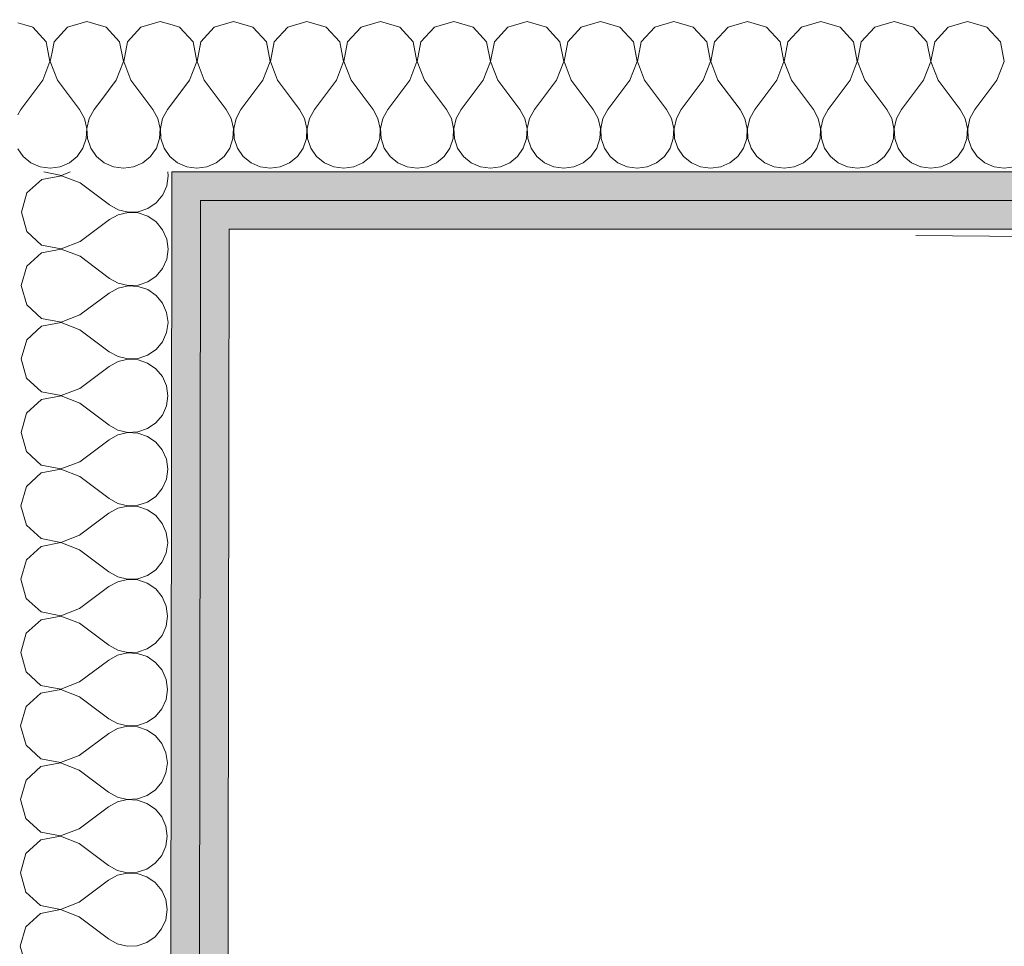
# Model space of a CAD drawing. Header units: millimetres. Extents: x -30280 to 19093, y -17460 to 4378.
# Tile 116 of 188: x -10747 to -10300, y -14134 to -13713. Entities that reach past the tile are written whole.
import ezdxf

# ---------------------------------------------------------------- set-up
doc = ezdxf.new("R2010")
doc.units = ezdxf.units.MM
doc.header["$MEASUREMENT"] = 0
doc.layers.add('Nuevo_06_COT_Generals', color=7, linetype='Continuous')
doc.layers.add('Nuevo_08_E_Envans secs', color=7, linetype='Continuous')
doc.layers.add('Nuevo_06_COT_Generals_Pluma_Nº__1', color=7, linetype='Continuous', lineweight=5)
doc.layers.add('Nuevo_08_E_Envans secs_Pluma_Nº__1', color=7, linetype='Continuous', lineweight=5)
doc.layers.add('Nuevo_08_E_Envans secs_Pluma_Nº__102', color=7, linetype='Continuous', lineweight=5, true_color=0xcccccc)
doc.layers.add('Nuevo_08_E_Envans secs_Pluma_Nº__79', color=7, linetype='Continuous', lineweight=5, true_color=0xaaffd5)
doc.styles.add('Estilo_Generado_1', font='txt')
doc.dimstyles.new('Estilo_Generado__2', dxfattribs={"dimtxt": 100, "dimasz": 38, "dimexe": 0.18, "dimexo": 300, "dimgap": 0, "dimtad": 1, "dimlfac": 0.001, "dimzin": 0, "dimdsep": 46, "dimtxsty": 'Estilo_Generado_1', "dimblk": 'ARROWHEAD_2', "dimblk1": 'ARROWHEAD_2', "dimblk2": 'ARROWHEAD_2', "dimcen": 0.09, "dimclrd": 7, "dimclre": 7, "dimclrt": 7, "dimadec": 0, "dimazin": 0, "dimtfac": 1, "dimtdec": 4, "dimtmove": 0, "dimatfit": 3, "dimfxl": 0, "dimtolj": 1, "dimtzin": 0, "dimarcsym": 0})

# ---------------------------------------------------------------- blocks, each defined once
blk = doc.blocks.new('*X214')
at = {"layer": 'Nuevo_08_E_Envans secs_Pluma_Nº__102', "color": 254, "linetype": 'Continuous', "lineweight": 5, "true_color": 0xcccccc}
for p, q in [((-10744.79, -13715.71), (-10747.93, -13714.81)), ((-10733.4, -13732.39), (-10734.63, -13725.88)), ((-10732.45, -13728.07), (-10733.27, -13732.39)), ((-10736.67, -13740.89), (-10733.4, -13732.39)), ((-10733.27, -13732.39), (-10730, -13740.89)), ((-10736.67, -13740.89), (-10746.67, -13754.23)), ((-10730, -13740.89), (-10720, -13754.23)), ((-10710.33, -13750.22), (-10713.33, -13754.23)), ((-10746.67, -13754.23), (-10747.99, -13756.63)), ((-10717.77, -13758.25), (-10720, -13754.23)), ((-10713.33, -13754.23), (-10715.56, -13758.25)), ((-10716.73, -13762.73), (-10717.77, -13758.25)), ((-10715.56, -13758.25), (-10716.6, -13762.73)), ((-10716.96, -13767.32), (-10716.73, -13762.73)), ((-10716.6, -13762.73), (-10716.38, -13767.32)), ((-10718.43, -13771.68), (-10716.96, -13767.32)), ((-10716.38, -13767.32), (-10714.91, -13771.68)), ((-10748.02, -13772.01), (-10745.64, -13775.47)), ((-10721.03, -13775.47), (-10718.43, -13771.68)), ((-10714.91, -13771.68), (-10712.3, -13775.47)), ((-10745.64, -13775.47), (-10742.1, -13778.4)), ((-10724.57, -13778.4), (-10721.03, -13775.47)), ((-10712.3, -13775.47), (-10708.76, -13778.4)), ((-10691.24, -13778.4), (-10687.7, -13775.47)), ((-10687.7, -13775.47), (-10686.64, -13773.94)), ((-10742.1, -13778.4), (-10737.89, -13780.26)), ((-10737.89, -13780.26), (-10733.33, -13780.89)), ((-10733.33, -13780.89), (-10728.78, -13780.26)), ((-10728.78, -13780.26), (-10724.57, -13778.4)), ((-10708.76, -13778.4), (-10704.55, -13780.26)), ((-10704.55, -13780.26), (-10700, -13780.89)), ((-10700, -13780.89), (-10695.45, -13780.26)), ((-10695.45, -13780.26), (-10691.24, -13778.4))]:
    blk.add_line(p, q, dxfattribs=at)
blk = doc.blocks.new('*X223')
at = {"layer": 'Nuevo_08_E_Envans secs_Pluma_Nº__102', "color": 254, "linetype": 'Continuous', "lineweight": 5, "true_color": 0xcccccc}
for p, q in [((-10650, -13714.23), (-10658.76, -13716.72)), ((-10641.24, -13716.72), (-10650, -13714.23)), ((-10616.67, -13714.23), (-10625.43, -13716.72)), ((-10607.9, -13716.72), (-10616.67, -13714.23)), ((-10583.33, -13714.23), (-10592.1, -13716.72)), ((-10574.57, -13716.72), (-10583.33, -13714.23)), ((-10550, -13714.23), (-10558.76, -13716.72)), ((-10541.24, -13716.72), (-10550, -13714.23)), ((-10516.67, -13714.23), (-10525.43, -13716.72)), ((-10507.9, -13716.72), (-10516.67, -13714.23)), ((-10483.33, -13714.23), (-10492.1, -13716.72)), ((-10474.57, -13716.72), (-10483.33, -13714.23)), ((-10450, -13714.23), (-10458.76, -13716.72)), ((-10441.24, -13716.72), (-10450, -13714.23)), ((-10416.67, -13714.23), (-10425.43, -13716.72)), ((-10407.9, -13716.72), (-10416.67, -13714.23)), ((-10383.33, -13714.23), (-10392.1, -13716.72)), ((-10374.57, -13716.72), (-10383.33, -13714.23)), ((-10350, -13714.23), (-10358.76, -13716.72)), ((-10341.24, -13716.72), (-10350, -13714.23)), ((-10316.67, -13714.23), (-10325.43, -13716.72)), ((-10307.9, -13716.72), (-10316.67, -13714.23)), ((-10674.57, -13716.72), (-10677.93, -13715.76)), ((-10668.43, -13723.44), (-10674.57, -13716.72)), ((-10658.76, -13716.72), (-10664.91, -13723.44)), ((-10635.09, -13723.44), (-10641.24, -13716.72)), ((-10625.43, -13716.72), (-10631.57, -13723.44)), ((-10601.76, -13723.44), (-10607.9, -13716.72)), ((-10592.1, -13716.72), (-10598.24, -13723.44)), ((-10568.43, -13723.44), (-10574.57, -13716.72)), ((-10558.76, -13716.72), (-10564.91, -13723.44)), ((-10535.09, -13723.44), (-10541.24, -13716.72)), ((-10525.43, -13716.72), (-10531.57, -13723.44)), ((-10501.76, -13723.44), (-10507.9, -13716.72)), ((-10492.1, -13716.72), (-10498.24, -13723.44)), ((-10468.43, -13723.44), (-10474.57, -13716.72)), ((-10458.76, -13716.72), (-10464.91, -13723.44)), ((-10435.09, -13723.44), (-10441.24, -13716.72)), ((-10425.43, -13716.72), (-10431.57, -13723.44)), ((-10401.76, -13723.44), (-10407.9, -13716.72)), ((-10392.1, -13716.72), (-10398.24, -13723.44)), ((-10368.43, -13723.44), (-10374.57, -13716.72)), ((-10358.76, -13716.72), (-10364.91, -13723.44)), ((-10335.09, -13723.44), (-10341.24, -13716.72)), ((-10325.43, -13716.72), (-10331.57, -13723.44)), ((-10301.76, -13723.44), (-10307.9, -13716.72)), ((-10666.73, -13732.39), (-10668.43, -13723.44)), ((-10664.91, -13723.44), (-10666.6, -13732.39)), ((-10633.4, -13732.39), (-10635.09, -13723.44)), ((-10631.57, -13723.44), (-10633.27, -13732.39)), ((-10600.07, -13732.39), (-10601.76, -13723.44)), ((-10598.24, -13723.44), (-10599.93, -13732.39)), ((-10566.73, -13732.39), (-10568.43, -13723.44)), ((-10564.91, -13723.44), (-10566.6, -13732.39)), ((-10533.4, -13732.39), (-10535.09, -13723.44)), ((-10531.57, -13723.44), (-10533.27, -13732.39)), ((-10500.07, -13732.39), (-10501.76, -13723.44)), ((-10498.24, -13723.44), (-10499.93, -13732.39)), ((-10466.73, -13732.39), (-10468.43, -13723.44)), ((-10464.91, -13723.44), (-10466.6, -13732.39)), ((-10433.4, -13732.39), (-10435.09, -13723.44)), ((-10431.57, -13723.44), (-10433.27, -13732.39)), ((-10400.07, -13732.39), (-10401.76, -13723.44)), ((-10398.24, -13723.44), (-10399.93, -13732.39)), ((-10366.73, -13732.39), (-10368.43, -13723.44)), ((-10364.91, -13723.44), (-10366.6, -13732.39)), ((-10333.4, -13732.39), (-10335.09, -13723.44)), ((-10331.57, -13723.44), (-10333.27, -13732.39)), ((-10300.07, -13732.39), (-10301.76, -13723.44)), ((-10670, -13740.89), (-10666.73, -13732.39)), ((-10666.6, -13732.39), (-10663.33, -13740.89)), ((-10636.67, -13740.89), (-10633.4, -13732.39)), ((-10633.27, -13732.39), (-10630, -13740.89)), ((-10603.33, -13740.89), (-10600.07, -13732.39)), ((-10599.93, -13732.39), (-10596.67, -13740.89)), ((-10570, -13740.89), (-10566.73, -13732.39)), ((-10566.6, -13732.39), (-10563.33, -13740.89)), ((-10536.67, -13740.89), (-10533.4, -13732.39)), ((-10533.27, -13732.39), (-10530, -13740.89)), ((-10503.33, -13740.89), (-10500.07, -13732.39)), ((-10499.93, -13732.39), (-10496.67, -13740.89)), ((-10470, -13740.89), (-10466.73, -13732.39)), ((-10466.6, -13732.39), (-10463.33, -13740.89)), ((-10436.67, -13740.89), (-10433.4, -13732.39)), ((-10433.27, -13732.39), (-10430, -13740.89)), ((-10403.33, -13740.89), (-10400.07, -13732.39)), ((-10399.93, -13732.39), (-10396.67, -13740.89)), ((-10370, -13740.89), (-10366.73, -13732.39)), ((-10366.6, -13732.39), (-10363.33, -13740.89)), ((-10336.67, -13740.89), (-10333.4, -13732.39)), ((-10333.27, -13732.39), (-10330, -13740.89)), ((-10303.33, -13740.89), (-10300.07, -13732.39)), ((-10670, -13740.89), (-10677.99, -13751.54)), ((-10663.33, -13740.89), (-10653.33, -13754.23)), ((-10636.67, -13740.89), (-10646.67, -13754.23)), ((-10630, -13740.89), (-10620, -13754.23)), ((-10603.33, -13740.89), (-10613.33, -13754.23)), ((-10596.67, -13740.89), (-10586.67, -13754.23)), ((-10570, -13740.89), (-10580, -13754.23)), ((-10563.33, -13740.89), (-10553.33, -13754.23)), ((-10536.67, -13740.89), (-10546.67, -13754.23)), ((-10530, -13740.89), (-10520, -13754.23)), ((-10503.33, -13740.89), (-10513.33, -13754.23)), ((-10496.67, -13740.89), (-10486.67, -13754.23)), ((-10470, -13740.89), (-10480, -13754.23)), ((-10463.33, -13740.89), (-10453.33, -13754.23)), ((-10436.67, -13740.89), (-10446.67, -13754.23)), ((-10430, -13740.89), (-10420, -13754.23)), ((-10403.33, -13740.89), (-10413.33, -13754.23)), ((-10396.67, -13740.89), (-10386.67, -13754.23)), ((-10370, -13740.89), (-10380, -13754.23)), ((-10363.33, -13740.89), (-10353.33, -13754.23)), ((-10336.67, -13740.89), (-10346.67, -13754.23)), ((-10330, -13740.89), (-10320, -13754.23)), ((-10303.33, -13740.89), (-10313.33, -13754.23)), ((-10651.11, -13758.25), (-10653.33, -13754.23)), ((-10646.67, -13754.23), (-10648.89, -13758.25)), ((-10617.77, -13758.25), (-10620, -13754.23)), ((-10613.33, -13754.23), (-10615.56, -13758.25)), ((-10584.44, -13758.25), (-10586.67, -13754.23)), ((-10580, -13754.23), (-10582.23, -13758.25)), ((-10551.11, -13758.25), (-10553.33, -13754.23)), ((-10546.67, -13754.23), (-10548.89, -13758.25)), ((-10517.77, -13758.25), (-10520, -13754.23)), ((-10513.33, -13754.23), (-10515.56, -13758.25)), ((-10484.44, -13758.25), (-10486.67, -13754.23)), ((-10480, -13754.23), (-10482.23, -13758.25)), ((-10451.11, -13758.25), (-10453.33, -13754.23)), ((-10446.67, -13754.23), (-10448.89, -13758.25)), ((-10417.77, -13758.25), (-10420, -13754.23)), ((-10413.33, -13754.23), (-10415.56, -13758.25)), ((-10384.44, -13758.25), (-10386.67, -13754.23)), ((-10380, -13754.23), (-10382.23, -13758.25)), ((-10351.11, -13758.25), (-10353.33, -13754.23)), ((-10346.67, -13754.23), (-10348.89, -13758.25)), ((-10317.77, -13758.25), (-10320, -13754.23)), ((-10313.33, -13754.23), (-10315.56, -13758.25)), ((-10650.07, -13762.73), (-10651.11, -13758.25)), ((-10648.89, -13758.25), (-10649.93, -13762.73)), ((-10616.73, -13762.73), (-10617.77, -13758.25)), ((-10615.56, -13758.25), (-10616.6, -13762.73)), ((-10583.4, -13762.73), (-10584.44, -13758.25)), ((-10582.23, -13758.25), (-10583.27, -13762.73)), ((-10550.07, -13762.73), (-10551.11, -13758.25)), ((-10548.89, -13758.25), (-10549.93, -13762.73)), ((-10516.73, -13762.73), (-10517.77, -13758.25)), ((-10515.56, -13758.25), (-10516.6, -13762.73)), ((-10483.4, -13762.73), (-10484.44, -13758.25)), ((-10482.23, -13758.25), (-10483.27, -13762.73)), ((-10450.07, -13762.73), (-10451.11, -13758.25)), ((-10448.89, -13758.25), (-10449.93, -13762.73)), ((-10416.73, -13762.73), (-10417.77, -13758.25)), ((-10415.56, -13758.25), (-10416.6, -13762.73)), ((-10383.4, -13762.73), (-10384.44, -13758.25)), ((-10382.23, -13758.25), (-10383.27, -13762.73)), ((-10350.07, -13762.73), (-10351.11, -13758.25)), ((-10348.89, -13758.25), (-10349.93, -13762.73)), ((-10316.73, -13762.73), (-10317.77, -13758.25)), ((-10315.56, -13758.25), (-10316.6, -13762.73)), ((-10650.29, -13767.32), (-10650.07, -13762.73)), ((-10649.93, -13762.73), (-10649.71, -13767.32)), ((-10616.96, -13767.32), (-10616.73, -13762.73)), ((-10616.6, -13762.73), (-10616.38, -13767.32)), ((-10583.62, -13767.32), (-10583.4, -13762.73)), ((-10583.27, -13762.73), (-10583.04, -13767.32)), ((-10550.29, -13767.32), (-10550.07, -13762.73)), ((-10549.93, -13762.73), (-10549.71, -13767.32)), ((-10516.96, -13767.32), (-10516.73, -13762.73)), ((-10516.6, -13762.73), (-10516.38, -13767.32)), ((-10483.62, -13767.32), (-10483.4, -13762.73)), ((-10483.27, -13762.73), (-10483.04, -13767.32)), ((-10450.29, -13767.32), (-10450.07, -13762.73)), ((-10449.93, -13762.73), (-10449.71, -13767.32)), ((-10416.96, -13767.32), (-10416.73, -13762.73)), ((-10416.6, -13762.73), (-10416.38, -13767.32)), ((-10383.62, -13767.32), (-10383.4, -13762.73)), ((-10383.27, -13762.73), (-10383.04, -13767.32)), ((-10350.29, -13767.32), (-10350.07, -13762.73)), ((-10349.93, -13762.73), (-10349.71, -13767.32)), ((-10316.96, -13767.32), (-10316.73, -13762.73)), ((-10316.6, -13762.73), (-10316.38, -13767.32)), ((-10651.76, -13771.68), (-10650.29, -13767.32)), ((-10649.71, -13767.32), (-10648.24, -13771.68)), ((-10618.43, -13771.68), (-10616.96, -13767.32)), ((-10616.38, -13767.32), (-10614.91, -13771.68)), ((-10585.09, -13771.68), (-10583.62, -13767.32)), ((-10583.04, -13767.32), (-10581.57, -13771.68)), ((-10551.76, -13771.68), (-10550.29, -13767.32)), ((-10549.71, -13767.32), (-10548.24, -13771.68)), ((-10518.43, -13771.68), (-10516.96, -13767.32)), ((-10516.38, -13767.32), (-10514.91, -13771.68)), ((-10485.09, -13771.68), (-10483.62, -13767.32)), ((-10483.04, -13767.32), (-10481.57, -13771.68)), ((-10451.76, -13771.68), (-10450.29, -13767.32)), ((-10449.71, -13767.32), (-10448.24, -13771.68)), ((-10418.43, -13771.68), (-10416.96, -13767.32)), ((-10416.38, -13767.32), (-10414.91, -13771.68)), ((-10385.09, -13771.68), (-10383.62, -13767.32)), ((-10383.04, -13767.32), (-10381.57, -13771.68)), ((-10351.76, -13771.68), (-10350.29, -13767.32)), ((-10349.71, -13767.32), (-10348.24, -13771.68)), ((-10318.43, -13771.68), (-10316.96, -13767.32)), ((-10316.38, -13767.32), (-10314.91, -13771.68)), ((-10654.36, -13775.47), (-10651.76, -13771.68)), ((-10648.24, -13771.68), (-10645.64, -13775.47)), ((-10621.03, -13775.47), (-10618.43, -13771.68)), ((-10614.91, -13771.68), (-10612.3, -13775.47)), ((-10587.7, -13775.47), (-10585.09, -13771.68)), ((-10581.57, -13771.68), (-10578.97, -13775.47)), ((-10554.36, -13775.47), (-10551.76, -13771.68)), ((-10548.24, -13771.68), (-10545.64, -13775.47)), ((-10521.03, -13775.47), (-10518.43, -13771.68)), ((-10514.91, -13771.68), (-10512.3, -13775.47)), ((-10487.7, -13775.47), (-10485.09, -13771.68)), ((-10481.57, -13771.68), (-10478.97, -13775.47)), ((-10454.36, -13775.47), (-10451.76, -13771.68)), ((-10448.24, -13771.68), (-10445.64, -13775.47)), ((-10421.03, -13775.47), (-10418.43, -13771.68)), ((-10414.91, -13771.68), (-10412.3, -13775.47)), ((-10387.7, -13775.47), (-10385.09, -13771.68)), ((-10381.57, -13771.68), (-10378.97, -13775.47)), ((-10354.36, -13775.47), (-10351.76, -13771.68)), ((-10348.24, -13771.68), (-10345.64, -13775.47)), ((-10321.03, -13775.47), (-10318.43, -13771.68)), ((-10314.91, -13771.68), (-10312.3, -13775.47)), ((-10678.02, -13776.25), (-10675.43, -13778.4)), ((-10657.9, -13778.4), (-10654.36, -13775.47)), ((-10645.64, -13775.47), (-10642.1, -13778.4)), ((-10624.57, -13778.4), (-10621.03, -13775.47)), ((-10612.3, -13775.47), (-10608.76, -13778.4)), ((-10591.24, -13778.4), (-10587.7, -13775.47)), ((-10578.97, -13775.47), (-10575.43, -13778.4)), ((-10557.9, -13778.4), (-10554.36, -13775.47)), ((-10545.64, -13775.47), (-10542.1, -13778.4)), ((-10524.57, -13778.4), (-10521.03, -13775.47)), ((-10512.3, -13775.47), (-10508.76, -13778.4)), ((-10491.24, -13778.4), (-10487.7, -13775.47)), ((-10478.97, -13775.47), (-10475.43, -13778.4)), ((-10457.9, -13778.4), (-10454.36, -13775.47)), ((-10445.64, -13775.47), (-10442.1, -13778.4)), ((-10424.57, -13778.4), (-10421.03, -13775.47)), ((-10412.3, -13775.47), (-10408.76, -13778.4)), ((-10391.24, -13778.4), (-10387.7, -13775.47)), ((-10378.97, -13775.47), (-10375.43, -13778.4)), ((-10357.9, -13778.4), (-10354.36, -13775.47)), ((-10345.64, -13775.47), (-10342.1, -13778.4)), ((-10324.57, -13778.4), (-10321.03, -13775.47)), ((-10312.3, -13775.47), (-10308.76, -13778.4)), ((-10675.43, -13778.4), (-10671.22, -13780.26)), ((-10671.22, -13780.26), (-10666.67, -13780.89)), ((-10666.67, -13780.89), (-10662.11, -13780.26)), ((-10662.11, -13780.26), (-10657.9, -13778.4)), ((-10642.1, -13778.4), (-10637.89, -13780.26)), ((-10637.89, -13780.26), (-10633.33, -13780.89)), ((-10633.33, -13780.89), (-10628.78, -13780.26)), ((-10628.78, -13780.26), (-10624.57, -13778.4)), ((-10608.76, -13778.4), (-10604.55, -13780.26)), ((-10604.55, -13780.26), (-10600, -13780.89)), ((-10600, -13780.89), (-10595.45, -13780.26)), ((-10595.45, -13780.26), (-10591.24, -13778.4)), ((-10575.43, -13778.4), (-10571.22, -13780.26)), ((-10571.22, -13780.26), (-10566.67, -13780.89)), ((-10566.67, -13780.89), (-10562.11, -13780.26)), ((-10562.11, -13780.26), (-10557.9, -13778.4)), ((-10542.1, -13778.4), (-10537.89, -13780.26)), ((-10537.89, -13780.26), (-10533.33, -13780.89)), ((-10533.33, -13780.89), (-10528.78, -13780.26)), ((-10528.78, -13780.26), (-10524.57, -13778.4)), ((-10508.76, -13778.4), (-10504.55, -13780.26)), ((-10504.55, -13780.26), (-10500, -13780.89)), ((-10500, -13780.89), (-10495.45, -13780.26)), ((-10495.45, -13780.26), (-10491.24, -13778.4)), ((-10475.43, -13778.4), (-10471.22, -13780.26)), ((-10471.22, -13780.26), (-10466.67, -13780.89)), ((-10466.67, -13780.89), (-10462.11, -13780.26)), ((-10462.11, -13780.26), (-10457.9, -13778.4)), ((-10442.1, -13778.4), (-10437.89, -13780.26)), ((-10437.89, -13780.26), (-10433.33, -13780.89)), ((-10433.33, -13780.89), (-10428.78, -13780.26)), ((-10428.78, -13780.26), (-10424.57, -13778.4)), ((-10408.76, -13778.4), (-10404.55, -13780.26)), ((-10404.55, -13780.26), (-10400, -13780.89)), ((-10400, -13780.89), (-10395.45, -13780.26)), ((-10395.45, -13780.26), (-10391.24, -13778.4)), ((-10375.43, -13778.4), (-10371.22, -13780.26)), ((-10371.22, -13780.26), (-10366.67, -13780.89)), ((-10366.67, -13780.89), (-10362.11, -13780.26)), ((-10362.11, -13780.26), (-10357.9, -13778.4)), ((-10342.1, -13778.4), (-10337.89, -13780.26)), ((-10337.89, -13780.26), (-10333.33, -13780.89)), ((-10333.33, -13780.89), (-10328.78, -13780.26)), ((-10328.78, -13780.26), (-10324.57, -13778.4)), ((-10308.76, -13778.4), (-10304.55, -13780.26)), ((-10304.55, -13780.26), (-10300, -13780.89)), ((-10300, -13780.89), (-10295.45, -13780.26))]:
    blk.add_line(p, q, dxfattribs=at)
blk = doc.blocks.new('*X225')
at = {"layer": 'Nuevo_08_E_Envans secs_Pluma_Nº__102', "color": 254, "linetype": 'Continuous', "lineweight": 5, "true_color": 0xcccccc}
for p, q in [((-10716.67, -13714.23), (-10725.43, -13716.72)), ((-10707.9, -13716.72), (-10716.67, -13714.23)), ((-10683.33, -13714.23), (-10692.1, -13716.72)), ((-10677.93, -13715.76), (-10683.33, -13714.23)), ((-10741.24, -13716.72), (-10744.79, -13715.71)), ((-10735.09, -13723.44), (-10741.24, -13716.72)), ((-10725.43, -13716.72), (-10731.57, -13723.44)), ((-10701.76, -13723.44), (-10707.9, -13716.72)), ((-10692.1, -13716.72), (-10698.24, -13723.44)), ((-10734.63, -13725.88), (-10735.09, -13723.44)), ((-10731.57, -13723.44), (-10732.45, -13728.07)), ((-10700.07, -13732.39), (-10701.76, -13723.44)), ((-10698.24, -13723.44), (-10699.93, -13732.39)), ((-10703.33, -13740.89), (-10700.07, -13732.39)), ((-10699.93, -13732.39), (-10696.67, -13740.89)), ((-10703.33, -13740.89), (-10710.33, -13750.22)), ((-10696.67, -13740.89), (-10686.67, -13754.23)), ((-10684.44, -13758.25), (-10686.67, -13754.23)), ((-10680, -13754.23), (-10682.23, -13758.25)), ((-10677.99, -13751.54), (-10680, -13754.23)), ((-10683.4, -13762.73), (-10684.44, -13758.25)), ((-10682.23, -13758.25), (-10683.27, -13762.73)), ((-10683.62, -13767.32), (-10683.4, -13762.73)), ((-10683.27, -13762.73), (-10683.04, -13767.32)), ((-10685.09, -13771.68), (-10683.62, -13767.32)), ((-10683.04, -13767.32), (-10681.57, -13771.68)), ((-10686.64, -13773.94), (-10685.09, -13771.68)), ((-10681.57, -13771.68), (-10678.97, -13775.47)), ((-10678.97, -13775.47), (-10678.02, -13776.25))]:
    blk.add_line(p, q, dxfattribs=at)
blk = doc.blocks.new('Muro_76_1', base_point=(-1686.99, -13808.56))
at = {"layer": 'Nuevo_08_E_Envans secs_Pluma_Nº__79', "linetype": 'Continuous', "lineweight": 5, "true_color": 0xaaffd5}
for points in [[(-10678.05, -13795.56), (-10665.05, -13795.56), (-10678.03, -13782.56)], [(-10665.03, -13782.56), (-10678.03, -13782.56), (-10665.05, -13795.56)], [(-10665.03, -13782.56), (-10665.05, -13795.56), (-9476.75, -13795.56), (-9476.75, -13782.56)], [(-10665.05, -13795.56), (-10665.07, -13808.56), (-10652.07, -13808.56)], [(-10652.05, -13795.56), (-10665.05, -13795.56), (-10652.07, -13808.56)], [(-10652.05, -13795.56), (-10652.07, -13808.56), (-9476.75, -13808.56), (-9476.75, -13795.56)]]:
    blk.add_hatch(color=121, dxfattribs=at).paths.add_polyline_path(points)
at = {"layer": 'Nuevo_08_E_Envans secs_Pluma_Nº__1', "color": 7, "linetype": 'Continuous', "lineweight": 5}
for p, q in [((-10678.03, -13782.56), (-10678.05, -13795.56)), ((-10665.03, -13782.56), (-10678.03, -13782.56)), ((-9476.75, -13782.56), (-10665.03, -13782.56)), ((-10652.05, -13795.56), (-10665.05, -13795.56)), ((-9476.75, -13795.56), (-10652.05, -13795.56))]:
    blk.add_line(p, q, dxfattribs=at)
at = {"layer": 'Nuevo_08_E_Envans secs_Pluma_Nº__1', "color": 7, "linetype": 'Continuous', "lineweight": 5, "flags": 128}
blk.add_lwpolyline([(-10652.07, -13808.56), (-9476.75, -13808.56)], dxfattribs=at)
at = {"layer": 'Nuevo_08_E_Envans secs', "color": 7, "lineweight": 20}
for name in ['*X214', '*X225', '*X223']:
    blk.add_blockref(name, (0, 0), dxfattribs=at)
blk = doc.blocks.new('*X239')
at = {"layer": 'Nuevo_08_E_Envans secs_Pluma_Nº__102', "color": 254, "linetype": 'Continuous', "lineweight": 5, "true_color": 0xcccccc}
for p, q in [((-10737.16, -13785.9), (-10743.89, -13792.04)), ((-10728.21, -13784.23), (-10737.16, -13785.9)), ((-10736.23, -13782.56), (-10728.21, -13784.09)), ((-10728.21, -13784.09), (-10724.2, -13782.56)), ((-10719.71, -13787.5), (-10728.21, -13784.23)), ((-10680.34, -13788.78), (-10679.7, -13784.23)), ((-10679.7, -13784.23), (-10679.93, -13782.56)), ((-10719.71, -13787.5), (-10706.39, -13797.52)), ((-10682.2, -13792.99), (-10680.34, -13788.78)), ((-10743.89, -13792.04), (-10746.39, -13800.8)), ((-10685.14, -13796.52), (-10682.2, -13792.99)), ((-10706.39, -13797.52), (-10702.37, -13799.75)), ((-10702.37, -13799.75), (-10697.89, -13800.8)), ((-10693.3, -13800.59), (-10688.94, -13799.12)), ((-10688.94, -13799.12), (-10685.14, -13796.52)), ((-10746.39, -13800.8), (-10743.92, -13809.56)), ((-10719.75, -13814.17), (-10706.4, -13804.19)), ((-10702.37, -13801.97), (-10706.4, -13804.19)), ((-10697.89, -13800.94), (-10702.37, -13801.97)), ((-10697.89, -13800.8), (-10693.3, -13800.59)), ((-10693.3, -13801.17), (-10697.89, -13800.94)), ((-10688.94, -13802.64), (-10693.3, -13801.17)), ((-10685.16, -13805.25), (-10688.94, -13802.64)), ((-10682.23, -13808.8), (-10685.16, -13805.25)), ((-10680.38, -13813.01), (-10682.23, -13808.8)), ((-10743.92, -13809.56), (-10737.2, -13815.72)), ((-10679.75, -13817.56), (-10680.38, -13813.01)), ((-10728.25, -13817.56), (-10737.21, -13819.24)), ((-10737.2, -13815.72), (-10728.25, -13817.42)), ((-10728.25, -13817.42), (-10719.75, -13814.17)), ((-10719.76, -13820.84), (-10728.25, -13817.56)), ((-10680.39, -13822.12), (-10679.75, -13817.56)), ((-10737.21, -13819.24), (-10743.94, -13825.37)), ((-10719.76, -13820.84), (-10706.44, -13830.86)), ((-10682.25, -13826.32), (-10680.39, -13822.12)), ((-10743.94, -13825.37), (-10746.44, -13834.13)), ((-10685.19, -13829.86), (-10682.25, -13826.32)), ((-10706.44, -13830.86), (-10702.42, -13833.09)), ((-10688.99, -13832.46), (-10685.19, -13829.86)), ((-10746.44, -13834.13), (-10743.97, -13842.9)), ((-10702.42, -13835.3), (-10706.45, -13837.52)), ((-10702.42, -13833.09), (-10697.94, -13834.14)), ((-10697.94, -13834.27), (-10702.42, -13835.3)), ((-10697.94, -13834.14), (-10693.35, -13833.92)), ((-10693.35, -13834.5), (-10697.94, -13834.27)), ((-10693.35, -13833.92), (-10688.99, -13832.46)), ((-10688.99, -13835.98), (-10693.35, -13834.5)), ((-10685.21, -13838.59), (-10688.99, -13835.98)), ((-10719.8, -13847.5), (-10706.45, -13837.52)), ((-10682.28, -13842.13), (-10685.21, -13838.59)), ((-10743.97, -13842.9), (-10737.25, -13849.05)), ((-10680.43, -13846.34), (-10682.28, -13842.13)), ((-10737.25, -13849.05), (-10728.3, -13850.76)), ((-10728.3, -13850.76), (-10719.8, -13847.5)), ((-10679.8, -13850.9), (-10680.43, -13846.34)), ((-10737.26, -13852.57), (-10743.99, -13858.71)), ((-10728.3, -13850.89), (-10737.26, -13852.57)), ((-10719.81, -13854.17), (-10728.3, -13850.89)), ((-10680.44, -13855.45), (-10679.8, -13850.9)), ((-10719.81, -13854.17), (-10706.49, -13864.19)), ((-10682.3, -13859.65), (-10680.44, -13855.45)), ((-10743.99, -13858.71), (-10746.49, -13867.46)), ((-10685.24, -13863.19), (-10682.3, -13859.65)), ((-10746.49, -13867.46), (-10744.02, -13876.23)), ((-10706.49, -13864.19), (-10702.47, -13866.42)), ((-10702.47, -13866.42), (-10697.99, -13867.47)), ((-10697.99, -13867.47), (-10693.4, -13867.25)), ((-10693.4, -13867.25), (-10689.04, -13865.79)), ((-10689.04, -13865.79), (-10685.24, -13863.19)), ((-10719.85, -13880.84), (-10706.5, -13870.86)), ((-10702.47, -13868.64), (-10706.5, -13870.86)), ((-10697.99, -13867.6), (-10702.47, -13868.64)), ((-10693.4, -13867.83), (-10697.99, -13867.6)), ((-10689.04, -13869.31), (-10693.4, -13867.83)), ((-10685.26, -13871.92), (-10689.04, -13869.31)), ((-10682.33, -13875.46), (-10685.26, -13871.92)), ((-10744.02, -13876.23), (-10737.3, -13882.38)), ((-10680.48, -13879.67), (-10682.33, -13875.46)), ((-10728.35, -13884.09), (-10719.85, -13880.84)), ((-10679.85, -13884.23), (-10680.48, -13879.67)), ((-10728.35, -13884.22), (-10737.31, -13885.9)), ((-10737.3, -13882.38), (-10728.35, -13884.09)), ((-10719.85, -13887.5), (-10728.35, -13884.22)), ((-10680.49, -13888.78), (-10679.85, -13884.23)), ((-10737.31, -13885.9), (-10744.04, -13892.04)), ((-10719.85, -13887.5), (-10706.54, -13897.52)), ((-10682.35, -13892.99), (-10680.49, -13888.78)), ((-10744.04, -13892.04), (-10746.54, -13900.8)), ((-10685.29, -13896.52), (-10682.35, -13892.99)), ((-10706.54, -13897.52), (-10702.52, -13899.75)), ((-10689.09, -13899.12), (-10685.29, -13896.52)), ((-10746.54, -13900.8), (-10744.07, -13909.56)), ((-10702.52, -13901.97), (-10706.55, -13904.19)), ((-10702.52, -13899.75), (-10698.04, -13900.8)), ((-10698.04, -13900.94), (-10702.52, -13901.97)), ((-10698.04, -13900.8), (-10693.44, -13900.59)), ((-10693.45, -13901.17), (-10698.04, -13900.94)), ((-10689.09, -13902.64), (-10693.45, -13901.17)), ((-10693.44, -13900.59), (-10689.09, -13899.12)), ((-10685.3, -13905.25), (-10689.09, -13902.64)), ((-10719.89, -13914.17), (-10706.55, -13904.19)), ((-10682.38, -13908.8), (-10685.3, -13905.25)), ((-10744.07, -13909.56), (-10737.35, -13915.72)), ((-10680.53, -13913.01), (-10682.38, -13908.8)), ((-10737.35, -13915.72), (-10728.4, -13917.42)), ((-10728.4, -13917.42), (-10719.89, -13914.17)), ((-10679.9, -13917.56), (-10680.53, -13913.01)), ((-10737.36, -13919.24), (-10744.09, -13925.37)), ((-10728.4, -13917.56), (-10737.36, -13919.24)), ((-10719.9, -13920.84), (-10728.4, -13917.56)), ((-10719.9, -13920.84), (-10706.59, -13930.86)), ((-10680.54, -13922.12), (-10679.9, -13917.56)), ((-10744.09, -13925.37), (-10746.59, -13934.13)), ((-10682.4, -13926.32), (-10680.54, -13922.12)), ((-10689.13, -13932.46), (-10685.34, -13929.86)), ((-10685.34, -13929.86), (-10682.4, -13926.32)), ((-10746.59, -13934.13), (-10744.11, -13942.9)), ((-10706.59, -13930.86), (-10702.56, -13933.09)), ((-10698.09, -13934.27), (-10702.57, -13935.3)), ((-10702.56, -13933.09), (-10698.09, -13934.14)), ((-10698.09, -13934.14), (-10693.49, -13933.92)), ((-10693.49, -13934.5), (-10698.09, -13934.27)), ((-10693.49, -13933.92), (-10689.13, -13932.46)), ((-10689.14, -13935.98), (-10693.49, -13934.5)), ((-10719.94, -13947.5), (-10706.6, -13937.52)), ((-10702.57, -13935.3), (-10706.6, -13937.52)), ((-10685.35, -13938.59), (-10689.14, -13935.98)), ((-10682.42, -13942.13), (-10685.35, -13938.59)), ((-10744.11, -13942.9), (-10737.4, -13949.05)), ((-10680.58, -13946.34), (-10682.42, -13942.13)), ((-10728.45, -13950.76), (-10719.94, -13947.5)), ((-10679.95, -13950.9), (-10680.58, -13946.34)), ((-10737.4, -13949.05), (-10728.45, -13950.76)), ((-10728.45, -13950.89), (-10737.4, -13952.57)), ((-10719.95, -13954.17), (-10728.45, -13950.89)), ((-10680.59, -13955.45), (-10679.95, -13950.9)), ((-10737.4, -13952.57), (-10744.14, -13958.71)), ((-10719.95, -13954.17), (-10706.63, -13964.19)), ((-10682.45, -13959.65), (-10680.59, -13955.45)), ((-10744.14, -13958.71), (-10746.64, -13967.46)), ((-10685.39, -13963.19), (-10682.45, -13959.65)), ((-10706.63, -13964.19), (-10702.61, -13966.42)), ((-10693.54, -13967.25), (-10689.18, -13965.79)), ((-10689.18, -13965.79), (-10685.39, -13963.19)), ((-10746.64, -13967.46), (-10744.16, -13976.23)), ((-10702.62, -13968.64), (-10706.64, -13970.86)), ((-10698.14, -13967.6), (-10702.62, -13968.64)), ((-10702.61, -13966.42), (-10698.14, -13967.47)), ((-10698.14, -13967.47), (-10693.54, -13967.25)), ((-10693.54, -13967.83), (-10698.14, -13967.6)), ((-10689.19, -13969.31), (-10693.54, -13967.83)), ((-10685.4, -13971.92), (-10689.19, -13969.31)), ((-10719.99, -13980.84), (-10706.64, -13970.86)), ((-10682.47, -13975.46), (-10685.4, -13971.92)), ((-10744.16, -13976.23), (-10737.45, -13982.38)), ((-10680.63, -13979.67), (-10682.47, -13975.46)), ((-10737.45, -13982.38), (-10728.5, -13984.09)), ((-10728.5, -13984.09), (-10719.99, -13980.84)), ((-10680, -13984.23), (-10680.63, -13979.67)), ((-10737.45, -13985.9), (-10744.19, -13992.04)), ((-10728.5, -13984.22), (-10737.45, -13985.9)), ((-10720, -13987.5), (-10728.5, -13984.22)), ((-10720, -13987.5), (-10706.68, -13997.52)), ((-10680.64, -13988.78), (-10680, -13984.23)), ((-10744.19, -13992.04), (-10746.69, -14000.8)), ((-10682.5, -13992.99), (-10680.64, -13988.78)), ((-10689.23, -13999.12), (-10685.44, -13996.52)), ((-10685.44, -13996.52), (-10682.5, -13992.99)), ((-10746.69, -14000.8), (-10744.21, -14009.56)), ((-10706.68, -13997.52), (-10702.66, -13999.75)), ((-10698.19, -14000.94), (-10702.67, -14001.97)), ((-10702.66, -13999.75), (-10698.19, -14000.8)), ((-10698.19, -14000.8), (-10693.59, -14000.59)), ((-10693.59, -14001.17), (-10698.19, -14000.94)), ((-10693.59, -14000.59), (-10689.23, -13999.12)), ((-10689.24, -14002.64), (-10693.59, -14001.17)), ((-10720.04, -14014.17), (-10706.69, -14004.19)), ((-10702.67, -14001.97), (-10706.69, -14004.19)), ((-10685.45, -14005.25), (-10689.24, -14002.64)), ((-10682.52, -14008.8), (-10685.45, -14005.25)), ((-10744.21, -14009.56), (-10737.5, -14015.72)), ((-10680.67, -14013.01), (-10682.52, -14008.8)), ((-10728.55, -14017.42), (-10720.04, -14014.17)), ((-10680.05, -14017.56), (-10680.67, -14013.01)), ((-10737.5, -14019.24), (-10744.24, -14025.37)), ((-10737.5, -14015.72), (-10728.55, -14017.42)), ((-10728.55, -14017.56), (-10737.5, -14019.24)), ((-10720.05, -14020.84), (-10728.55, -14017.56)), ((-10680.69, -14022.12), (-10680.05, -14017.56)), ((-10720.05, -14020.84), (-10706.73, -14030.86)), ((-10682.55, -14026.32), (-10680.69, -14022.12)), ((-10744.24, -14025.37), (-10746.74, -14034.13)), ((-10685.49, -14029.86), (-10682.55, -14026.32)), ((-10706.73, -14030.86), (-10702.71, -14033.09)), ((-10693.64, -14033.92), (-10689.28, -14032.46)), ((-10689.28, -14032.46), (-10685.49, -14029.86)), ((-10746.74, -14034.13), (-10744.26, -14042.9)), ((-10702.72, -14035.3), (-10706.74, -14037.52)), ((-10698.24, -14034.27), (-10702.72, -14035.3)), ((-10702.71, -14033.09), (-10698.24, -14034.13)), ((-10698.24, -14034.13), (-10693.64, -14033.92)), ((-10693.64, -14034.5), (-10698.24, -14034.27)), ((-10689.29, -14035.98), (-10693.64, -14034.5)), ((-10685.5, -14038.58), (-10689.29, -14035.98)), ((-10720.09, -14047.5), (-10706.74, -14037.52)), ((-10682.57, -14042.13), (-10685.5, -14038.58)), ((-10744.26, -14042.9), (-10737.55, -14049.05)), ((-10680.72, -14046.34), (-10682.57, -14042.13)), ((-10680.1, -14050.9), (-10680.72, -14046.34)), ((-10737.55, -14049.05), (-10728.6, -14050.76)), ((-10728.6, -14050.76), (-10720.09, -14047.5)), ((-10737.55, -14052.57), (-10744.29, -14058.71)), ((-10728.6, -14050.89), (-10737.55, -14052.57)), ((-10720.1, -14054.17), (-10728.6, -14050.89)), ((-10720.1, -14054.17), (-10706.78, -14064.19)), ((-10680.74, -14055.45), (-10680.1, -14050.9)), ((-10744.29, -14058.71), (-10746.79, -14067.46)), ((-10685.54, -14063.19), (-10682.6, -14059.65)), ((-10682.6, -14059.65), (-10680.74, -14055.45)), ((-10706.78, -14064.19), (-10702.76, -14066.42)), ((-10689.33, -14065.79), (-10685.54, -14063.19)), ((-10746.79, -14067.46), (-10744.31, -14076.23)), ((-10702.77, -14068.64), (-10706.79, -14070.86)), ((-10698.28, -14067.6), (-10702.77, -14068.64)), ((-10702.76, -14066.42), (-10698.28, -14067.47)), ((-10698.28, -14067.47), (-10693.69, -14067.25)), ((-10693.69, -14067.83), (-10698.28, -14067.6)), ((-10693.69, -14067.25), (-10689.33, -14065.79)), ((-10689.34, -14069.31), (-10693.69, -14067.83)), ((-10720.14, -14080.84), (-10706.79, -14070.86)), ((-10685.55, -14071.92), (-10689.34, -14069.31)), ((-10682.62, -14075.46), (-10685.55, -14071.92)), ((-10744.31, -14076.23), (-10737.6, -14082.38)), ((-10680.77, -14079.67), (-10682.62, -14075.46)), ((-10728.65, -14084.09), (-10720.14, -14080.84)), ((-10680.15, -14084.23), (-10680.77, -14079.67)), ((-10737.6, -14085.9), (-10744.33, -14092.04)), ((-10737.6, -14082.38), (-10728.65, -14084.09)), ((-10728.65, -14084.22), (-10737.6, -14085.9)), ((-10720.15, -14087.5), (-10728.65, -14084.22)), ((-10680.79, -14088.78), (-10680.15, -14084.23)), ((-10720.15, -14087.5), (-10706.83, -14097.52)), ((-10682.65, -14092.99), (-10680.79, -14088.78)), ((-10744.33, -14092.04), (-10746.84, -14100.8)), ((-10685.59, -14096.52), (-10682.65, -14092.99)), ((-10706.83, -14097.52), (-10702.81, -14099.75)), ((-10702.81, -14099.75), (-10698.33, -14100.8)), ((-10693.74, -14100.59), (-10689.38, -14099.12)), ((-10689.38, -14099.12), (-10685.59, -14096.52)), ((-10746.84, -14100.8), (-10744.36, -14109.56)), ((-10720.19, -14114.17), (-10706.84, -14104.19)), ((-10702.81, -14101.97), (-10706.84, -14104.19)), ((-10698.33, -14100.94), (-10702.81, -14101.97)), ((-10698.33, -14100.8), (-10693.74, -14100.59)), ((-10693.74, -14101.17), (-10698.33, -14100.94)), ((-10689.39, -14102.64), (-10693.74, -14101.17)), ((-10685.6, -14105.25), (-10689.39, -14102.64)), ((-10682.67, -14108.8), (-10685.6, -14105.25)), ((-10680.82, -14113.01), (-10682.67, -14108.8)), ((-10744.36, -14109.56), (-10737.65, -14115.72)), ((-10680.19, -14117.56), (-10680.82, -14113.01)), ((-10737.65, -14115.72), (-10728.7, -14117.42)), ((-10728.7, -14117.56), (-10737.65, -14119.24)), ((-10728.7, -14117.42), (-10720.19, -14114.17)), ((-10720.2, -14120.84), (-10728.7, -14117.56)), ((-10680.84, -14122.12), (-10680.19, -14117.56)), ((-10737.65, -14119.24), (-10744.38, -14125.37)), ((-10720.2, -14120.84), (-10706.88, -14130.86)), ((-10682.7, -14126.32), (-10680.84, -14122.12)), ((-10744.38, -14125.37), (-10746.89, -14134.13)), ((-10685.64, -14129.86), (-10682.7, -14126.32)), ((-10706.88, -14130.86), (-10702.86, -14133.09)), ((-10689.43, -14132.46), (-10685.64, -14129.86)), ((-10746.89, -14134.13), (-10744.41, -14142.9)), ((-10702.86, -14133.09), (-10698.38, -14134.13)), ((-10698.38, -14134.13), (-10693.79, -14133.92)), ((-10693.79, -14133.92), (-10689.43, -14132.46))]:
    blk.add_line(p, q, dxfattribs=at)
blk = doc.blocks.new('Muro_79_1', base_point=(-10654.28, -15302.91))
at = {"layer": 'Nuevo_08_E_Envans secs_Pluma_Nº__79', "linetype": 'Continuous', "lineweight": 5, "true_color": 0xaaffd5}
for points in [[(-10680.28, -15302.84), (-10667.28, -15302.88), (-10665.05, -13795.56), (-10678.05, -13795.56)], [(-10665.07, -13808.56), (-10667.28, -15302.88), (-10654.28, -15302.91), (-10652.07, -13808.56)]]:
    blk.add_hatch(color=121, dxfattribs=at).paths.add_polyline_path(points)
at = {"layer": 'Nuevo_08_E_Envans secs_Pluma_Nº__1', "color": 7, "linetype": 'Continuous', "lineweight": 5}
for p, q in [((-10678.03, -13782.56), (-10678.05, -13795.56)), ((-10678.05, -13795.56), (-10680.28, -15302.84)), ((-10665.05, -13795.56), (-10665.07, -13808.56)), ((-10665.07, -13808.56), (-10667.28, -15302.88))]:
    blk.add_line(p, q, dxfattribs=at)
at = {"layer": 'Nuevo_08_E_Envans secs_Pluma_Nº__1', "color": 7, "linetype": 'Continuous', "lineweight": 5, "flags": 128}
blk.add_lwpolyline([(-10654.28, -15302.91), (-10652.07, -13808.56)], dxfattribs=at)
at = {"layer": 'Nuevo_08_E_Envans secs', "color": 7, "lineweight": 20}
blk.add_blockref('*X239', (0, 0), dxfattribs=at)
blk = doc.blocks.new('*D663')
at = {"layer": 'Nuevo_06_COT_Generals_Pluma_Nº__1', "color": 7, "linetype": 'Continuous', "lineweight": 5}
for p, q in [((-3073.12, -13794.13), (-3023.12, -13822.99)), ((-3010.62, -13808.56), (-3514.09, -13808.56)), ((-3048.12, -16937.98), (-3048.12, -13808.56)), ((-3073.12, -16923.54), (-3023.12, -16952.41)), ((-3010.62, -16937.98), (-3542.41, -16937.98))]:
    blk.add_line(p, q, dxfattribs=at)
at = {"layer": 'Nuevo_06_COT_Generals_Pluma_Nº__1', "color": 7, "lineweight": 5, "insert": (-3068.12, -15510.65), "char_height": 100, "attachment_point": 7, "rotation": 90, "style": 'Estilo_Generado_1'}
blk.add_mtext('\\A1;{\\pql;\\fGotham Book|b0|i0|c0|p0;\\W1.000000;3,13}', dxfattribs=at)
blk = doc.blocks.new('ARROWHEAD_2')
at = {"color": 0, "linetype": 'Continuous', "lineweight": 0}
for p, q in [((-0.378, -0.655), (0.378, 0.655)), ((0, 0), (-1, 0))]:
    blk.add_line(p, q, dxfattribs=at)
blk = doc.blocks.new('*D770')
at = {"layer": 'Nuevo_06_COT_Generals_Pluma_Nº__1', "color": 7, "linetype": 'Continuous', "lineweight": 5}
for p, q in [((-9940.76, -13800.78), (-9891.04, -13830.12)), ((-9930.11, -15309.79), (-9915.9, -13815.45)), ((-9954.97, -15295.12), (-9905.25, -15324.46)), ((-9892.61, -15310.15), (-10354.29, -15305.76)), ((-9930.34, -15334.24), (-9930.11, -15309.79))]:
    blk.add_line(p, q, dxfattribs=at)
at = {"layer": 'Nuevo_06_COT_Generals_Pluma_Nº__1', "color": 7, "lineweight": 5, "char_height": 100, "attachment_point": 7, "rotation": 89.4552, "style": 'Estilo_Generado_1'}
for s, insert in [('\\A1;{\\pql;\\fGotham Book|b0|i0|c0|p0;\\W1.000000;0,13}', (-9938.65, -14104.46)), ('\\A1;{\\pql;\\fGotham Book|b0|i0|c0|p0;\\W1.000000;1,49}', (-9944.31, -14699.81))]:
    blk.add_mtext(s, dxfattribs=dict(at, insert=insert))
blk = doc.blocks.new('*D771')
at = {"layer": 'Nuevo_06_COT_Generals_Pluma_Nº__1', "color": 7, "linetype": 'Continuous', "lineweight": 5}
for p, q in [((-9914.62, -13681.46), (-9902.54, -12410.97)), ((-9939.49, -13666.79), (-9889.76, -13696.13)), ((-9877.13, -13681.81), (-10339.89, -13677.41)), ((-9915.9, -13815.45), (-9914.62, -13681.46)), ((-9940.76, -13800.78), (-9891.04, -13830.12)), ((-9878.4, -13815.8), (-10340.09, -13811.41)), ((-9930.11, -15309.79), (-9915.9, -13815.45))]:
    blk.add_line(p, q, dxfattribs=at)

msp = doc.modelspace()

# ---------------------------------------------------------------- block references
at = {"layer": 'Nuevo_08_E_Envans secs', "color": 7, "lineweight": 20}
msp.add_blockref('Muro_76_1', (-1686.993, -13808.561), dxfattribs=at)

# ---------------------------------------------------------------- next in the draw order: block references
msp.add_blockref('Muro_79_1', (-10654.28, -15302.907), dxfattribs=at)

# ---------------------------------------------------------------- next in the draw order: dimensions: what is measured, and where the dimension line sits
at = {"layer": 'Nuevo_06_COT_Generals', "color": 7, "linetype": 'Continuous', "lineweight": 5}
dim = msp.add_linear_dim(base=(-9914.624, -13681.457), p1=(-10640.071, -13808.561), p2=(-10639.873, -13674.561), angle=89.45523, dimstyle='Estilo_Generado__2', dxfattribs=at)
dim.commit()
dim.dimension.update_dxf_attribs({"geometry": '*D771', "text_midpoint": (-9987.414, -13974.537), "dimtype": 160, "text_rotation": 89.45523})

# ---------------------------------------------------------------- next in the draw order: dimensions: what is measured, and where the dimension line sits
for base, p1, p2, angle, picture, middle, turn in [((-3048.117, -13808.561), (-11408.508, -16937.976), (-3814.087, -13808.561), 90, '*D663', (-3118.117, -15381.196), 90), ((-9915.898, -13815.446), (-10654.28, -15302.907), (-10640.071, -13808.561), 89.45523, '*D770', (-9993.075, -14569.881), 89.45523)]:
    dim = msp.add_linear_dim(base=base, p1=p1, p2=p2, angle=angle, dimstyle='Estilo_Generado__2', dxfattribs=at)
    dim.commit()
    dim.dimension.update_dxf_attribs({"geometry": picture, "text_midpoint": middle, "dimtype": 160, "text_rotation": turn})

doc.saveas('drawing.dxf')
